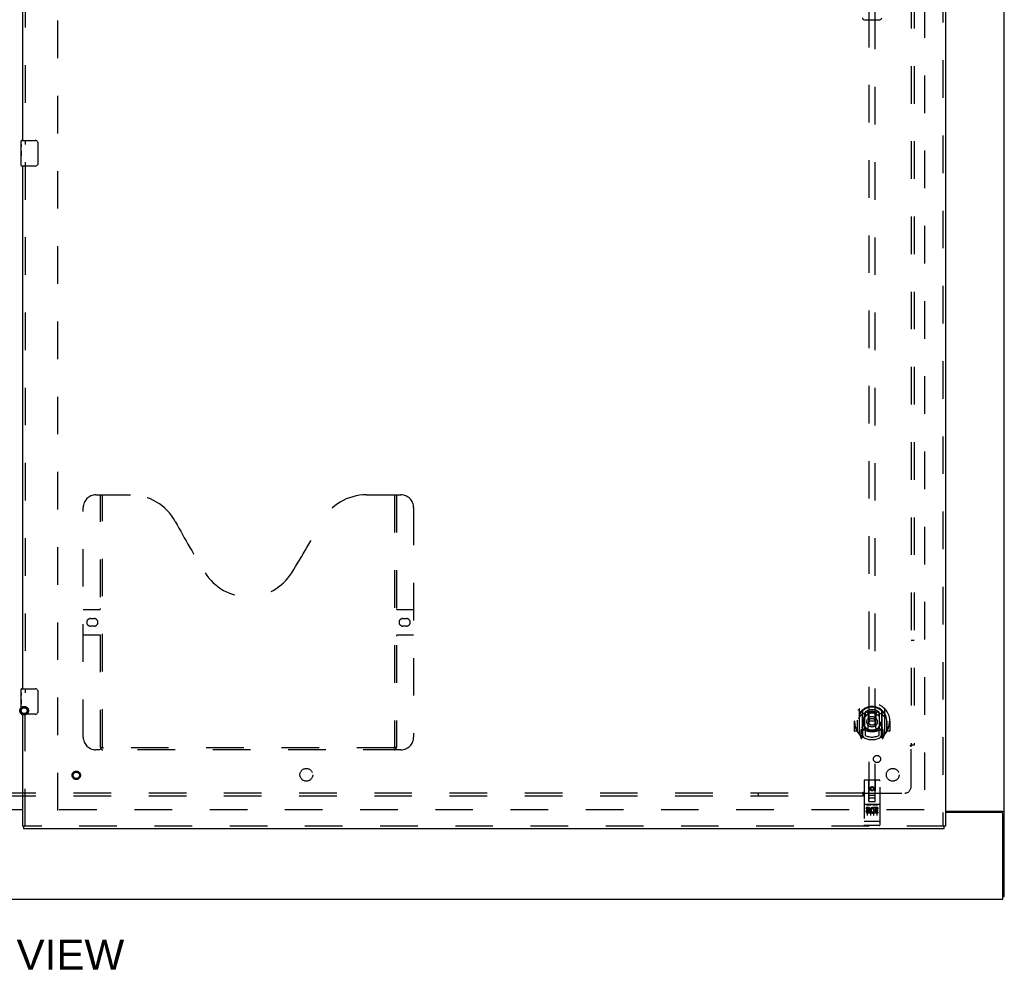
# Model space of a CAD drawing. Header units: inches. Extents: x 0 to 268, y 0 to 174.
# Tile 5 of 88: x 93 to 132, y 46 to 83. Entities that reach past the tile are written whole.
import ezdxf

# ---------------------------------------------------------------- set-up
doc = ezdxf.new("R2010")
doc.units = ezdxf.units.IN
doc.header["$LTSCALE"] = 14.749625
doc.header["$MEASUREMENT"] = 0
doc.linetypes.add('HIDDEN', pattern=[0.2, 0.1, -0.1])
doc.layers.get('0').update_dxf_attribs({"linetype": 'CONTINUOUS'})
for name, color, linetype in [('DEFAULT_2', 8, 'HIDDEN'), ('DIMENSIONS', 7, 'CONTINUOUS'), ('RIGHTHAND_DOOR_ASSEMBLY', 7, 'CONTINUOUS'), ('SUBPANEL', 7, 'CONTINUOUS')]:
    doc.layers.add(name, color=color, linetype=linetype)
doc.styles.get("Standard").update_dxf_attribs({"font": 'arial.ttf'})

msp = doc.modelspace()

# ---------------------------------------------------------------- linework, layer by layer
at = {"color": 3, "linetype": 'Continuous'}
for p, q in [((131.908, 48.511), (131.908, 128.303)), ((92.096, 51.922), (93.408, 51.922)), ((93.408, 51.907), (92.096, 51.907)), ((129.596, 51.855), (131.838, 51.855)), ((131.796, 51.803), (129.596, 51.803)), ((131.856, 48.407), (131.856, 51.743)), ((54.21, 48.407), (131.856, 48.407))]:
    msp.add_line(p, q, dxfattribs=at)
at = {"color": 7, "linetype": 'Continuous'}
msp.add_line((131.856, 48.511), (131.908, 48.511), dxfattribs=at)
at = {"color": 3, "linetype": 'Continuous'}
for points in [[(131.838, 51.855), (131.841, 51.854), (131.843, 51.852), (131.846, 51.85), (131.849, 51.849), (131.853, 51.847), (131.856, 51.846), (131.861, 51.845), (131.865, 51.843)], [(131.865, 51.843), (131.873, 51.841), (131.877, 51.839), (131.881, 51.838), (131.884, 51.836), (131.888, 51.835), (131.891, 51.834), (131.894, 51.832), (131.896, 51.831), (131.899, 51.829), (131.901, 51.827), (131.903, 51.826), (131.905, 51.824), (131.906, 51.822), (131.907, 51.82), (131.908, 51.819), (131.908, 51.817), (131.908, 51.814)]]:
    msp.add_lwpolyline(points, dxfattribs=at)
msp.add_arc((131.796, 51.743), 0.06, 0, 90, dxfattribs=at)
at = {"layer": 'DEFAULT_2', "color": 8, "linetype": 'HIDDEN'}
for p, q in [((94.783, 51.886), (94.783, 124.928)), ((128.783, 124.959), (128.783, 51.855)), ((128.769, 51.907), (94.679, 51.907))]:
    msp.add_line(p, q, dxfattribs=at)
for radius in [0.169, 0.124, 0.114]:
    msp.add_circle((93.467, 55.797), radius, dxfattribs=at)
at = {"layer": 'RIGHTHAND_DOOR_ASSEMBLY', "color": 8, "linetype": 'HIDDEN'}
for p, q in [((129.492, 125.553), (129.492, 51.261)), ((93.512, 98.812), (93.512, 78.002)), ((126.596, 86.236), (126.596, 52.235)), ((126.846, 52.235), (126.846, 86.236)), ((93.512, 77.312), (93.512, 56.502)), ((96.282, 64.261), (97.637, 64.261)), ((96.457, 54.351), (96.457, 64.261)), ((96.537, 54.381), (96.537, 64.261)), ((106.887, 64.261), (108.242, 64.261)), ((107.987, 64.261), (107.987, 54.381)), ((108.067, 64.261), (108.067, 54.351)), ((95.782, 54.761), (95.782, 63.761)), ((108.742, 63.761), (108.742, 54.761)), ((95.782, 59.761), (96.417, 59.761)), ((108.107, 59.761), (108.742, 59.761)), ((96.069, 59.411), (96.206, 59.411)), ((96.206, 59.111), (96.069, 59.111)), ((108.319, 59.411), (108.456, 59.411)), ((108.456, 59.111), (108.319, 59.111)), ((96.417, 58.761), (95.782, 58.761)), ((108.742, 58.761), (108.107, 58.761)), ((93.512, 51.261), (93.512, 55.812)), ((126.221, 55.862), (126.221, 54.895)), ((126.338, 55.809), (126.338, 54.792)), ((126.346, 55.784), (126.346, 54.781)), ((126.438, 55.061), (126.438, 55.692)), ((126.446, 55.744), (126.446, 55.641)), ((126.558, 55.718), (126.588, 55.379)), ((126.883, 55.718), (126.853, 55.379)), ((126.996, 55.641), (126.996, 55.744)), ((127.003, 55.692), (127.003, 55.061)), ((127.096, 55.784), (127.096, 54.781)), ((127.103, 55.809), (127.103, 54.792)), ((127.221, 54.895), (127.221, 55.862)), ((126.036, 55.379), (126.021, 55.379)), ((126.021, 55.379), (126.021, 55.005)), ((126.138, 55.379), (126.153, 55.379)), ((126.138, 55.379), (126.138, 54.99)), ((126.146, 55.425), (126.146, 55.428)), ((126.146, 54.968), (126.146, 55.425)), ((126.558, 55.034), (126.588, 55.379)), ((126.853, 55.379), (126.588, 55.379)), ((126.884, 55.034), (126.853, 55.379)), ((127.303, 55.379), (127.288, 55.379)), ((127.296, 55.425), (127.296, 55.428)), ((127.296, 54.968), (127.296, 55.425)), ((127.303, 55.379), (127.303, 54.99)), ((127.421, 55.379), (127.406, 55.379)), ((127.421, 55.379), (127.421, 55.005)), ((126.138, 54.99), (126.036, 54.99)), ((126.138, 54.99), (126.146, 55.005)), ((126.225, 54.884), (126.295, 54.709)), ((126.338, 55.05), (126.278, 55.05)), ((126.278, 55.05), (126.278, 54.9)), ((126.278, 54.9), (126.346, 54.9)), ((126.316, 54.953), (126.287, 54.907)), ((126.416, 54.731), (126.346, 54.84)), ((126.348, 55.013), (126.348, 54.805)), ((126.438, 55.051), (126.366, 55.051)), ((126.434, 55.033), (126.368, 55.033)), ((126.446, 55.08), (126.446, 54.827)), ((126.996, 54.827), (126.996, 55.08)), ((127.076, 55.051), (127.003, 55.051)), ((127.073, 55.033), (127.007, 55.033)), ((127.096, 54.84), (127.026, 54.731)), ((127.093, 54.805), (127.093, 55.013)), ((127.096, 54.9), (127.163, 54.9)), ((127.163, 55.05), (127.103, 55.05)), ((127.155, 54.907), (127.126, 54.953)), ((127.146, 54.709), (127.216, 54.884)), ((127.163, 54.9), (127.163, 55.05)), ((127.295, 55.005), (127.303, 54.99)), ((127.406, 54.99), (127.303, 54.99)), ((126.317, 54.789), (126.321, 54.786)), ((126.324, 54.712), (126.338, 54.792)), ((127.103, 54.792), (127.118, 54.712)), ((127.124, 54.789), (127.125, 54.789)), ((127.125, 54.789), (127.125, 54.789)), ((127.125, 54.789), (127.125, 54.789)), ((108.242, 54.261), (96.282, 54.261)), ((107.983, 54.341), (96.541, 54.341)), ((126.408, 53.045), (126.408, 51.32)), ((127.003, 53.075), (126.438, 53.075)), ((126.594, 52.235), (126.591, 53.045)), ((126.847, 52.235), (126.851, 53.045)), ((127.033, 51.32), (127.033, 53.045)), ((126.721, 52.807), (126.658, 52.771)), ((126.658, 52.771), (126.668, 52.765)), ((126.658, 52.771), (126.658, 52.699)), ((126.658, 52.699), (126.668, 52.705)), ((126.658, 52.699), (126.721, 52.663)), ((126.721, 52.796), (126.668, 52.765)), ((126.668, 52.765), (126.668, 52.705)), ((126.668, 52.705), (126.721, 52.674)), ((126.783, 52.771), (126.721, 52.807)), ((126.721, 52.807), (126.721, 52.796)), ((126.773, 52.765), (126.721, 52.796)), ((126.721, 52.674), (126.773, 52.705)), ((126.721, 52.663), (126.783, 52.699)), ((126.721, 52.663), (126.721, 52.674)), ((126.783, 52.771), (126.773, 52.765)), ((126.773, 52.705), (126.773, 52.765)), ((126.783, 52.699), (126.773, 52.705)), ((126.783, 52.699), (126.783, 52.771)), ((126.593, 52.485), (126.848, 52.485)), ((126.594, 52.235), (126.616, 52.235)), ((126.616, 52.235), (126.826, 52.235)), ((126.806, 52.36), (126.636, 52.36)), ((126.826, 52.235), (126.847, 52.235)), ((127.003, 52.118), (126.438, 52.118)), ((126.576, 51.996), (126.484, 51.996)), ((126.484, 51.996), (126.484, 51.953)), ((126.576, 51.953), (126.484, 51.953)), ((126.51, 52.102), (126.682, 52.102)), ((126.533, 51.987), (126.533, 51.681)), ((126.58, 51.91), (126.534, 51.91)), ((126.576, 51.869), (126.548, 51.869)), ((126.64, 51.825), (126.548, 51.825)), ((126.64, 51.782), (126.548, 51.782)), ((126.64, 51.825), (126.64, 51.782)), ((126.658, 51.987), (126.658, 51.681)), ((126.76, 52.102), (126.932, 52.102)), ((126.772, 51.831), (126.789, 51.791)), ((126.783, 51.987), (126.783, 51.681)), ((126.797, 51.96), (126.784, 51.941)), ((126.793, 51.985), (126.797, 51.983)), ((126.953, 51.996), (126.797, 51.996)), ((126.797, 51.996), (126.797, 51.983)), ((126.797, 51.96), (126.797, 51.782)), ((126.953, 51.782), (126.797, 51.782)), ((126.953, 51.953), (126.839, 51.953)), ((126.839, 51.953), (126.839, 51.91)), ((126.931, 51.91), (126.839, 51.91)), ((126.931, 51.867), (126.839, 51.867)), ((126.839, 51.867), (126.839, 51.825)), ((126.953, 51.825), (126.839, 51.825)), ((126.908, 51.987), (126.908, 51.681)), ((126.931, 51.91), (126.931, 51.867)), ((126.953, 51.996), (126.953, 51.953)), ((126.953, 51.825), (126.953, 51.782)), ((126.426, 51.448), (126.425, 51.448)), ((126.427, 51.448), (126.426, 51.448)), ((126.426, 51.448), (126.426, 51.448)), ((126.428, 51.448), (126.427, 51.448)), ((126.429, 51.448), (126.428, 51.448)), ((126.43, 51.448), (126.429, 51.448)), ((126.431, 51.448), (126.43, 51.448)), ((126.43, 51.448), (126.43, 51.448)), ((126.432, 51.448), (126.431, 51.448)), ((126.433, 51.448), (126.432, 51.448)), ((126.434, 51.448), (126.433, 51.448)), ((126.435, 51.448), (126.434, 51.448)), ((126.436, 51.448), (126.435, 51.448)), ((126.435, 51.448), (126.435, 51.448)), ((126.437, 51.448), (126.436, 51.448)), ((126.438, 51.448), (126.437, 51.448)), ((127.003, 51.448), (126.438, 51.448)), ((127.003, 51.448), (127.004, 51.448)), ((127.004, 51.448), (127.005, 51.448)), ((127.005, 51.448), (127.006, 51.448)), ((127.006, 51.448), (127.007, 51.448)), ((127.007, 51.448), (127.008, 51.448)), ((127.007, 51.448), (127.007, 51.448)), ((127.008, 51.448), (127.009, 51.448)), ((127.009, 51.448), (127.01, 51.448)), ((127.01, 51.448), (127.011, 51.448)), ((127.011, 51.448), (127.012, 51.448)), ((127.012, 51.448), (127.013, 51.448)), ((127.012, 51.448), (127.012, 51.448)), ((127.014, 51.448), (127.015, 51.448)), ((127.015, 51.448), (127.016, 51.448)), ((127.016, 51.448), (127.017, 51.448)), ((127.017, 51.448), (127.017, 51.449)), ((129.554, 51.261), (93.45, 51.261)), ((127.003, 51.29), (126.438, 51.29))]:
    msp.add_line(p, q, dxfattribs=at)
at = {"layer": 'RIGHTHAND_DOOR_ASSEMBLY', "color": 3, "linetype": 'Continuous'}
for p, q in [((129.596, 125.553), (129.596, 51.261)), ((93.408, 78.157), (93.408, 98.657)), ((93.408, 56.657), (93.408, 77.157)), ((93.408, 51.261), (93.408, 55.657)), ((129.554, 51.157), (93.45, 51.157))]:
    msp.add_line(p, q, dxfattribs=at)
at = {"layer": 'RIGHTHAND_DOOR_ASSEMBLY', "color": 7, "linetype": 'Continuous'}
for p, q in [((126.421, 82.895), (127.021, 82.895)), ((93.348, 77.997), (93.348, 78.142)), ((93.363, 78.157), (93.903, 78.157)), ((94.003, 78.057), (94.003, 77.257)), ((93.348, 77.739), (93.348, 77.996)), ((93.354, 77.94), (93.348, 77.94)), ((93.348, 77.772), (93.355, 77.772)), ((93.348, 77.172), (93.348, 77.736)), ((93.35, 77.709), (93.348, 77.709)), ((93.355, 77.772), (93.355, 77.909)), ((93.348, 77.578), (93.354, 77.578)), ((93.348, 77.542), (93.355, 77.542)), ((93.348, 77.479), (93.355, 77.479)), ((93.348, 77.311), (93.355, 77.311)), ((93.355, 77.311), (93.355, 77.542)), ((93.903, 77.157), (93.363, 77.157)), ((93.348, 56.497), (93.348, 56.642)), ((93.348, 56.239), (93.348, 56.496)), ((93.354, 56.44), (93.348, 56.44)), ((93.355, 56.272), (93.355, 56.409)), ((93.363, 56.657), (93.903, 56.657)), ((94.003, 56.557), (94.003, 55.757)), ((93.348, 56.272), (93.355, 56.272)), ((93.348, 55.672), (93.348, 56.236)), ((93.35, 56.209), (93.348, 56.209)), ((93.348, 56.078), (93.354, 56.078)), ((93.348, 56.042), (93.355, 56.042)), ((93.355, 55.811), (93.355, 56.042)), ((93.348, 55.979), (93.355, 55.979)), ((93.348, 55.811), (93.355, 55.811)), ((93.903, 55.657), (93.363, 55.657)), ((93.408, 51.261), (93.45, 51.261)), ((93.45, 51.157), (93.45, 51.261)), ((129.596, 51.261), (129.554, 51.261)), ((129.554, 51.157), (129.554, 51.261))]:
    msp.add_line(p, q, dxfattribs=at)
for points in [[(93.997, 78.093), (93.999, 78.088), (94, 78.082), (94.001, 78.076), (94.002, 78.07), (94.003, 78.063), (94.003, 78.057)], [(93.348, 77.996), (93.348, 77.993), (93.349, 77.988), (93.349, 77.983), (93.351, 77.97)], [(93.348, 77.739), (93.348, 77.731), (93.349, 77.722), (93.35, 77.711)], [(93.35, 77.711), (93.353, 77.678), (93.353, 77.666), (93.354, 77.653), (93.355, 77.641), (93.355, 77.628), (93.355, 77.615), (93.355, 77.602), (93.355, 77.59), (93.354, 77.577), (93.353, 77.565), (93.353, 77.553)], [(93.351, 77.97), (93.352, 77.962), (93.353, 77.954), (93.354, 77.945)], [(93.354, 77.945), (93.354, 77.936), (93.355, 77.927), (93.355, 77.918), (93.355, 77.909)], [(94.003, 77.257), (94.003, 77.251), (94.002, 77.245), (94.001, 77.239), (94, 77.233), (93.999, 77.227), (93.997, 77.221)], [(93.348, 56.496), (93.348, 56.493), (93.349, 56.488), (93.349, 56.483), (93.351, 56.47)], [(93.351, 56.47), (93.352, 56.462), (93.353, 56.454), (93.354, 56.445)], [(93.354, 56.445), (93.354, 56.436), (93.355, 56.427), (93.355, 56.418), (93.355, 56.409)], [(93.997, 56.593), (93.999, 56.588), (94, 56.582), (94.001, 56.576), (94.002, 56.57), (94.003, 56.563), (94.003, 56.557)], [(93.348, 56.239), (93.348, 56.231), (93.349, 56.222), (93.35, 56.211)], [(93.35, 56.211), (93.353, 56.178), (93.353, 56.166), (93.354, 56.153), (93.355, 56.141), (93.355, 56.128), (93.355, 56.115), (93.355, 56.102), (93.355, 56.09), (93.354, 56.077), (93.353, 56.065), (93.353, 56.053)], [(94.003, 55.757), (94.003, 55.751), (94.002, 55.745), (94.001, 55.739), (94, 55.733), (93.999, 55.727), (93.997, 55.721)]]:
    msp.add_lwpolyline(points, dxfattribs=at)
at = {"layer": 'RIGHTHAND_DOOR_ASSEMBLY', "color": 8, "linetype": 'HIDDEN'}
for points in [[(126.175, 55.817), (126.176, 55.818), (126.177, 55.819), (126.177, 55.82), (126.178, 55.821), (126.179, 55.822), (126.18, 55.822), (126.18, 55.823), (126.181, 55.824), (126.182, 55.825), (126.183, 55.825), (126.183, 55.826), (126.184, 55.827), (126.185, 55.828), (126.186, 55.828), (126.187, 55.829), (126.187, 55.83), (126.188, 55.83), (126.189, 55.831), (126.19, 55.832), (126.191, 55.832), (126.192, 55.833), (126.192, 55.833), (126.193, 55.834), (126.194, 55.834), (126.195, 55.835), (126.196, 55.836), (126.197, 55.836), (126.198, 55.837), (126.199, 55.837), (126.2, 55.838), (126.2, 55.838), (126.201, 55.838), (126.202, 55.839), (126.203, 55.839)], [(126.533, 55.735), (126.538, 55.737), (126.544, 55.738), (126.549, 55.74), (126.555, 55.741), (126.56, 55.742), (126.565, 55.744), (126.571, 55.745), (126.576, 55.746), (126.582, 55.747), (126.587, 55.748), (126.593, 55.749), (126.598, 55.75), (126.604, 55.751), (126.609, 55.752), (126.615, 55.753), (126.62, 55.754), (126.626, 55.755), (126.631, 55.755), (126.637, 55.756), (126.643, 55.757), (126.648, 55.757), (126.654, 55.758), (126.659, 55.758), (126.665, 55.759), (126.67, 55.759), (126.676, 55.76), (126.682, 55.76), (126.687, 55.76), (126.693, 55.761), (126.698, 55.761), (126.704, 55.761), (126.71, 55.761), (126.715, 55.761), (126.721, 55.761), (126.726, 55.761), (126.732, 55.761), (126.738, 55.761), (126.743, 55.761), (126.749, 55.761), (126.754, 55.76), (126.76, 55.76), (126.766, 55.76), (126.771, 55.759), (126.777, 55.759), (126.782, 55.758), (126.788, 55.758), (126.793, 55.757), (126.799, 55.757), (126.805, 55.756), (126.81, 55.755), (126.816, 55.755), (126.821, 55.754), (126.827, 55.753), (126.832, 55.752), (126.838, 55.751), (126.843, 55.75), (126.849, 55.749), (126.854, 55.748), (126.86, 55.747), (126.865, 55.746), (126.871, 55.745), (126.876, 55.744), (126.882, 55.742), (126.887, 55.741), (126.893, 55.74), (126.898, 55.738), (126.903, 55.737), (126.909, 55.735)], [(127.238, 55.839), (127.239, 55.839), (127.24, 55.838), (127.241, 55.838), (127.242, 55.838), (127.243, 55.837), (127.244, 55.837), (127.245, 55.836), (127.246, 55.836), (127.247, 55.835), (127.247, 55.834), (127.248, 55.834), (127.249, 55.833), (127.25, 55.833), (127.251, 55.832), (127.252, 55.832), (127.253, 55.831), (127.253, 55.83), (127.254, 55.83), (127.255, 55.829), (127.256, 55.828), (127.257, 55.828), (127.257, 55.827), (127.258, 55.826), (127.259, 55.825), (127.26, 55.825), (127.26, 55.824), (127.261, 55.823), (127.262, 55.822), (127.263, 55.822), (127.263, 55.821), (127.264, 55.82), (127.265, 55.819), (127.265, 55.818), (127.266, 55.817)], [(126.266, 55.594), (126.265, 55.592), (126.263, 55.591), (126.262, 55.59), (126.26, 55.588), (126.259, 55.587), (126.257, 55.585), (126.255, 55.583), (126.254, 55.582), (126.252, 55.58), (126.25, 55.578), (126.248, 55.576), (126.246, 55.574), (126.244, 55.572), (126.243, 55.57), (126.241, 55.567), (126.239, 55.565), (126.236, 55.563), (126.234, 55.56), (126.232, 55.557), (126.23, 55.555), (126.228, 55.552), (126.226, 55.549), (126.223, 55.546), (126.221, 55.543), (126.219, 55.539), (126.216, 55.536), (126.214, 55.532), (126.211, 55.528), (126.208, 55.525), (126.206, 55.52), (126.203, 55.516), (126.2, 55.512), (126.197, 55.507), (126.194, 55.502), (126.191, 55.497), (126.188, 55.492)], [(127.253, 55.492), (127.25, 55.497), (127.247, 55.502), (127.244, 55.507), (127.241, 55.512), (127.239, 55.516), (127.236, 55.52), (127.233, 55.525), (127.23, 55.528), (127.228, 55.532), (127.225, 55.536), (127.223, 55.539), (127.221, 55.543), (127.218, 55.546), (127.216, 55.549), (127.214, 55.552), (127.212, 55.555), (127.209, 55.557), (127.207, 55.56), (127.205, 55.563), (127.203, 55.565), (127.201, 55.567), (127.199, 55.57), (127.197, 55.572), (127.195, 55.574), (127.193, 55.576), (127.192, 55.578), (127.19, 55.58), (127.188, 55.582), (127.186, 55.583), (127.185, 55.585), (127.183, 55.587), (127.181, 55.588), (127.18, 55.59), (127.178, 55.591), (127.177, 55.592), (127.175, 55.594)], [(126.203, 54.918), (126.202, 54.918), (126.201, 54.919), (126.2, 54.919), (126.2, 54.92), (126.199, 54.92), (126.198, 54.921), (126.197, 54.921), (126.196, 54.922), (126.195, 54.922), (126.194, 54.923), (126.193, 54.923), (126.192, 54.924), (126.192, 54.925), (126.191, 54.925), (126.19, 54.926), (126.189, 54.926), (126.188, 54.927), (126.187, 54.928), (126.187, 54.928), (126.186, 54.929), (126.185, 54.93), (126.184, 54.93), (126.183, 54.931), (126.183, 54.932), (126.182, 54.933), (126.181, 54.933), (126.18, 54.934), (126.18, 54.935), (126.179, 54.936), (126.178, 54.937), (126.177, 54.937), (126.177, 54.938), (126.176, 54.939), (126.175, 54.94)], [(127.266, 54.94), (127.265, 54.939), (127.265, 54.938), (127.264, 54.937), (127.263, 54.937), (127.263, 54.936), (127.262, 54.935), (127.261, 54.934), (127.26, 54.933), (127.26, 54.933), (127.259, 54.932), (127.258, 54.931), (127.257, 54.93), (127.257, 54.93), (127.256, 54.929), (127.255, 54.928), (127.254, 54.928), (127.253, 54.927), (127.253, 54.926), (127.252, 54.926), (127.251, 54.925), (127.25, 54.925), (127.249, 54.924), (127.248, 54.923), (127.247, 54.923), (127.247, 54.922), (127.246, 54.922), (127.245, 54.921), (127.244, 54.921), (127.243, 54.92), (127.242, 54.92), (127.241, 54.919), (127.24, 54.919), (127.239, 54.918), (127.238, 54.918)], [(96.447, 54.381), (96.463, 54.37), (96.479, 54.361), (96.495, 54.353), (96.511, 54.346), (96.526, 54.343), (96.541, 54.341)], [(107.983, 54.341), (107.999, 54.343), (108.014, 54.346), (108.029, 54.353), (108.045, 54.361), (108.061, 54.37), (108.077, 54.381)], [(126.503, 52.1), (126.503, 52.101), (126.503, 52.101), (126.504, 52.101), (126.504, 52.101), (126.504, 52.101), (126.504, 52.101), (126.504, 52.101), (126.504, 52.101), (126.504, 52.101), (126.504, 52.101), (126.504, 52.101), (126.504, 52.101), (126.505, 52.101), (126.505, 52.101), (126.505, 52.101), (126.505, 52.101), (126.505, 52.101), (126.505, 52.101), (126.505, 52.101), (126.505, 52.101), (126.506, 52.101), (126.506, 52.101), (126.506, 52.101), (126.506, 52.101), (126.506, 52.101), (126.506, 52.101), (126.506, 52.101), (126.507, 52.101), (126.507, 52.101), (126.507, 52.101), (126.507, 52.102), (126.507, 52.102), (126.507, 52.102), (126.508, 52.102), (126.508, 52.102), (126.508, 52.102), (126.508, 52.102), (126.508, 52.102), (126.508, 52.102), (126.509, 52.102), (126.509, 52.102), (126.509, 52.102), (126.509, 52.102), (126.509, 52.102), (126.51, 52.102)], [(126.682, 52.102), (126.682, 52.102), (126.682, 52.102), (126.682, 52.102), (126.683, 52.102), (126.683, 52.102), (126.683, 52.102), (126.683, 52.102), (126.683, 52.102), (126.684, 52.102), (126.684, 52.102), (126.684, 52.102), (126.684, 52.102), (126.684, 52.102), (126.684, 52.102), (126.685, 52.102), (126.685, 52.101), (126.685, 52.101), (126.685, 52.101), (126.685, 52.101), (126.685, 52.101), (126.685, 52.101), (126.686, 52.101), (126.686, 52.101), (126.686, 52.101), (126.686, 52.101), (126.686, 52.101), (126.686, 52.101), (126.686, 52.101), (126.687, 52.101), (126.687, 52.101), (126.687, 52.101), (126.687, 52.101), (126.687, 52.101), (126.687, 52.101), (126.687, 52.101), (126.687, 52.101), (126.687, 52.101), (126.688, 52.101), (126.688, 52.101), (126.688, 52.101), (126.688, 52.101), (126.688, 52.101), (126.688, 52.101), (126.688, 52.101), (126.688, 52.101), (126.688, 52.1)], [(126.753, 52.1), (126.753, 52.101), (126.753, 52.101), (126.754, 52.101), (126.754, 52.101), (126.754, 52.101), (126.754, 52.101), (126.754, 52.101), (126.754, 52.101), (126.754, 52.101), (126.754, 52.101), (126.754, 52.101), (126.754, 52.101), (126.755, 52.101), (126.755, 52.101), (126.755, 52.101), (126.755, 52.101), (126.755, 52.101), (126.755, 52.101), (126.755, 52.101), (126.755, 52.101), (126.756, 52.101), (126.756, 52.101), (126.756, 52.101), (126.756, 52.101), (126.756, 52.101), (126.756, 52.101), (126.756, 52.101), (126.757, 52.101), (126.757, 52.101), (126.757, 52.101), (126.757, 52.102), (126.757, 52.102), (126.757, 52.102), (126.758, 52.102), (126.758, 52.102), (126.758, 52.102), (126.758, 52.102), (126.758, 52.102), (126.758, 52.102), (126.759, 52.102), (126.759, 52.102), (126.759, 52.102), (126.759, 52.102), (126.759, 52.102), (126.76, 52.102)], [(126.932, 52.102), (126.932, 52.102), (126.932, 52.102), (126.932, 52.102), (126.933, 52.102), (126.933, 52.102), (126.933, 52.102), (126.933, 52.102), (126.933, 52.102), (126.934, 52.102), (126.934, 52.102), (126.934, 52.102), (126.934, 52.102), (126.934, 52.102), (126.934, 52.102), (126.935, 52.102), (126.935, 52.101), (126.935, 52.101), (126.935, 52.101), (126.935, 52.101), (126.935, 52.101), (126.935, 52.101), (126.936, 52.101), (126.936, 52.101), (126.936, 52.101), (126.936, 52.101), (126.936, 52.101), (126.936, 52.101), (126.936, 52.101), (126.937, 52.101), (126.937, 52.101), (126.937, 52.101), (126.937, 52.101), (126.937, 52.101), (126.937, 52.101), (126.937, 52.101), (126.937, 52.101), (126.937, 52.101), (126.938, 52.101), (126.938, 52.101), (126.938, 52.101), (126.938, 52.101), (126.938, 52.101), (126.938, 52.101), (126.938, 52.101), (126.938, 52.101), (126.938, 52.1)], [(126.425, 51.448), (126.424, 51.449), (126.424, 51.449), (126.423, 51.449), (126.423, 51.449), (126.423, 51.449), (126.422, 51.449), (126.422, 51.449), (126.422, 51.449), (126.421, 51.449), (126.421, 51.449), (126.421, 51.449), (126.42, 51.449), (126.42, 51.449), (126.42, 51.449), (126.419, 51.449), (126.419, 51.449), (126.419, 51.449), (126.418, 51.45), (126.418, 51.45), (126.418, 51.45), (126.417, 51.45), (126.417, 51.45), (126.417, 51.45), (126.416, 51.45), (126.416, 51.45), (126.416, 51.45), (126.416, 51.45), (126.415, 51.45), (126.415, 51.45), (126.415, 51.45), (126.415, 51.451), (126.414, 51.451), (126.414, 51.451), (126.414, 51.451), (126.414, 51.451), (126.413, 51.451), (126.413, 51.451), (126.413, 51.451), (126.413, 51.451), (126.412, 51.451), (126.412, 51.451), (126.412, 51.452), (126.412, 51.452), (126.412, 51.452), (126.411, 51.452), (126.411, 51.452), (126.411, 51.452), (126.411, 51.452), (126.411, 51.452), (126.411, 51.452), (126.41, 51.452), (126.41, 51.452), (126.41, 51.453), (126.41, 51.453), (126.41, 51.453), (126.41, 51.453), (126.41, 51.453), (126.409, 51.453), (126.409, 51.453), (126.409, 51.453), (126.409, 51.453), (126.409, 51.453), (126.409, 51.454), (126.409, 51.454), (126.409, 51.454), (126.409, 51.454), (126.409, 51.454), (126.409, 51.454), (126.409, 51.454), (126.408, 51.454), (126.408, 51.454), (126.408, 51.454), (126.408, 51.455), (126.408, 51.455), (126.408, 51.455), (126.408, 51.455), (126.408, 51.455), (126.408, 51.455)], [(127.013, 51.448), (127.014, 51.448), (127.014, 51.448)], [(127.017, 51.449), (127.018, 51.449), (127.018, 51.449), (127.019, 51.449), (127.019, 51.449), (127.019, 51.449), (127.02, 51.449), (127.02, 51.449), (127.02, 51.449), (127.021, 51.449), (127.021, 51.449), (127.021, 51.449), (127.022, 51.449), (127.022, 51.449), (127.022, 51.449), (127.023, 51.449), (127.023, 51.449), (127.023, 51.45), (127.024, 51.45), (127.024, 51.45), (127.024, 51.45), (127.025, 51.45), (127.025, 51.45), (127.025, 51.45), (127.025, 51.45), (127.026, 51.45), (127.026, 51.45), (127.026, 51.45), (127.026, 51.45), (127.027, 51.45), (127.027, 51.451), (127.027, 51.451), (127.028, 51.451), (127.028, 51.451), (127.028, 51.451), (127.028, 51.451), (127.028, 51.451), (127.029, 51.451), (127.029, 51.451), (127.029, 51.451), (127.029, 51.451), (127.03, 51.452), (127.03, 51.452), (127.03, 51.452), (127.03, 51.452), (127.03, 51.452), (127.031, 51.452), (127.031, 51.452), (127.031, 51.452), (127.031, 51.452), (127.031, 51.452), (127.031, 51.452), (127.031, 51.453), (127.032, 51.453), (127.032, 51.453), (127.032, 51.453), (127.032, 51.453), (127.032, 51.453), (127.032, 51.453), (127.032, 51.453), (127.032, 51.453), (127.033, 51.453), (127.033, 51.454), (127.033, 51.454), (127.033, 51.454), (127.033, 51.454), (127.033, 51.454), (127.033, 51.454), (127.033, 51.454), (127.033, 51.454), (127.033, 51.454), (127.033, 51.454), (127.033, 51.455), (127.033, 51.455), (127.033, 51.455), (127.033, 51.455), (127.033, 51.455), (127.033, 51.455)]]:
    msp.add_lwpolyline(points, dxfattribs=at)
for centre, radius in [((126.721, 55.361), 0.35), ((126.721, 55.361), 0.335), ((126.721, 55.361), 0.205), ((126.721, 55.361), 0.133), ((95.512, 53.261), 0.164), ((95.512, 53.261), 0.124), ((126.721, 52.735), 0.085), ((126.721, 52.735), 0.0845)]:
    msp.add_circle(centre, radius, dxfattribs=at)
at = {"layer": 'RIGHTHAND_DOOR_ASSEMBLY', "color": 7, "linetype": 'Continuous'}
for centre, radius, start, end in [((126.421, 82.974), 0.0787, 181, 270), ((127.021, 82.974), 0.0787, 270, 359), ((93.363, 78.142), 0.015, 90, 180), ((93.903, 78.057), 0.1, 21.1999, 90), ((93.363, 77.172), 0.015, 180, 270), ((93.903, 77.257), 0.1, 270, 338.7946), ((93.363, 56.642), 0.015, 90, 180), ((93.903, 56.557), 0.1, 21.1999, 90), ((93.363, 55.672), 0.015, 180, 270), ((93.903, 55.757), 0.1, 270, 338.7946)]:
    msp.add_arc(centre, radius, start, end, dxfattribs=at)
at = {"layer": 'RIGHTHAND_DOOR_ASSEMBLY', "color": 8, "linetype": 'HIDDEN'}
for centre, radius, start, end in [((96.282, 63.761), 0.5, 90, 180), ((97.637, 62.261), 2, 28.4813, 90), ((106.887, 62.261), 2, 90, 151.5187), ((108.242, 63.761), 0.5, 0, 90), ((133.945, 81.959), 39.307, 208.4813, 211.8705), ((70.579, 81.959), 39.307, 328.1295, 331.5187), ((102.262, 62.261), 2, 211.8705, 328.1295), ((96.417, 59.801), 0.04, 270, 360), ((108.107, 59.801), 0.04, 180, 270), ((96.069, 59.261), 0.15, 90, 270), ((96.206, 59.261), 0.15, 270, 90), ((108.319, 59.261), 0.15, 90, 270), ((108.456, 59.261), 0.15, 270, 90), ((96.417, 58.721), 0.04, 0, 90), ((108.107, 58.721), 0.04, 90, 180), ((126.721, 55.379), 0.7, 305.5126, 234.4874), ((126.721, 55.376), 0.583, 0.2464, 179.7536), ((126.721, 55.351), 0.58, 7.6622, 172.3378), ((126.236, 55.862), 0.015, 135.0748, 180), ((126.721, 55.061), 0.7, 49.529, 130.471), ((126.353, 55.809), 0.015, 130.3587, 180), ((126.366, 55.784), 0.02, 129.3378, 179.9984), ((126.453, 55.692), 0.015, 112.9863, 180), ((126.721, 55.351), 0.48, 55.0461, 124.9539), ((126.476, 55.641), 0.03, 180, 311.1261), ((126.721, 55.361), 0.343, 48.8739, 131.1261), ((126.538, 55.716), 0.02, 5.0796, 105.5752), ((126.903, 55.716), 0.02, 74.4248, 174.9204), ((126.966, 55.641), 0.03, 228.8739, 360), ((126.988, 55.692), 0.015, 0, 67.0137), ((127.076, 55.784), 0.02, 0, 50.6594), ((127.088, 55.809), 0.015, 0, 49.6413), ((127.206, 55.862), 0.015, 0, 44.9252), ((126.721, 55.379), 0.685, 180, 213.0115), ((126.166, 55.425), 0.02, 172.3378, 180), ((126.721, 55.379), 0.685, 326.9885, 360), ((127.276, 55.425), 0.02, 0, 7.6622), ((126.036, 55.005), 0.015, 180, 270), ((126.166, 54.968), 0.02, 180, 215.2961), ((126.721, 55.361), 0.7, 215.2961, 324.7039), ((126.236, 54.895), 0.015, 180, 224.9252), ((126.291, 54.905), 0.005, 147.3208, 270), ((126.721, 55.691), 0.7, 233.2319, 306.7681), ((126.158, 55.055), 0.188, 327.3208, 360), ((126.366, 55.031), 0.02, 90, 180), ((126.368, 55.013), 0.02, 90, 180), ((126.434, 55.013), 0.02, 66.536, 90), ((126.453, 55.061), 0.015, 180, 247.0137), ((126.721, 55.673), 0.7, 246.536, 293.464), ((126.476, 55.08), 0.03, 48.8739, 180), ((126.721, 55.361), 0.343, 228.8739, 311.1261), ((126.538, 55.036), 0.02, 254.3869, 354.9204), ((126.904, 55.036), 0.02, 185.0796, 285.6131), ((126.966, 55.08), 0.03, 0, 131.1261), ((126.988, 55.061), 0.015, 292.9863, 360), ((127.007, 55.013), 0.02, 90, 113.464), ((127.073, 55.013), 0.02, 0, 90), ((127.076, 55.031), 0.02, 0, 90), ((127.284, 55.055), 0.188, 180, 212.6792), ((127.151, 54.905), 0.005, 270, 32.6792), ((127.206, 54.895), 0.015, 315.0748, 360), ((127.276, 54.968), 0.02, 324.7039, 360), ((127.406, 55.005), 0.015, 270, 360), ((96.282, 54.761), 0.5, 180, 270), ((108.242, 54.761), 0.5, 270, 360), ((126.309, 54.714), 0.015, 201.8041, 350), ((126.326, 54.825), 0.02, 234.4874, 360), ((126.328, 54.805), 0.02, 234.7457, 360), ((126.366, 54.781), 0.02, 180, 238.5295), ((126.721, 55.361), 0.6, 242.7204, 297.2796), ((127.076, 54.781), 0.02, 301.4688, 359.9992), ((127.113, 54.805), 0.02, 180, 305.2543), ((127.116, 54.825), 0.02, 180, 305.5126), ((127.132, 54.714), 0.015, 190, 338.1959), ((96.547, 54.351), 0.09, 180, 270), ((96.577, 54.381), 0.04, 180, 270), ((107.947, 54.381), 0.04, 270, 360), ((107.977, 54.351), 0.09, 270, 360), ((126.438, 53.045), 0.03, 90, 180), ((126.561, 53.045), 0.03, 0, 90), ((126.881, 53.045), 0.03, 90, 180), ((127.003, 53.045), 0.03, 0, 90), ((126.438, 52.148), 0.03, 180, 270), ((126.636, 52.32), 0.04, 90, 180), ((126.636, 52.275), 0.04, 180, 270), ((126.806, 52.32), 0.04, 0, 90), ((126.806, 52.275), 0.04, 270, 360), ((127.003, 52.148), 0.03, 270, 360), ((126.548, 51.847), 0.0644, 102.2995, 270.0775), ((126.548, 51.847), 0.0219, 89.9011, 270), ((126.576, 51.932), 0.0635, 270, 90), ((126.576, 51.931), 0.0219, 280.307, 90), ((126.747, 51.889), 0.107, 64.2636, 293.4027), ((126.747, 51.889), 0.0639, 54.8895, 293.4026), ((126.438, 51.32), 0.03, 180, 270), ((127.003, 51.32), 0.03, 270, 360)]:
    msp.add_arc(centre, radius, start, end, dxfattribs=at)
at = {"layer": 'RIGHTHAND_DOOR_ASSEMBLY', "color": 7, "linetype": 'Continuous'}
for centre in [(93.611, 77.573), (93.611, 56.073)]:
    msp.add_ellipse(centre, major_axis=(0.263, 0), ratio=0.432808, start_param=3.141593, end_param=3.321581, dxfattribs=at)
at = {"layer": 'SUBPANEL', "color": 8, "linetype": 'HIDDEN'}
for p, q in [((128.252, 122.376), (128.252, 54.438)), ((128.377, 122.376), (128.377, 54.438)), ((128.252, 58.563), (128.377, 58.563)), ((128.211, 54.438), (128.291, 54.438)), ((128.252, 52.813), (128.252, 54.403)), ((128.377, 54.438), (128.291, 54.438)), ((126.377, 52.563), (59.69, 52.563)), ((122.252, 52.563), (122.252, 52.438)), ((126.377, 52.525), (126.377, 52.604)), ((126.377, 52.438), (126.377, 52.525)), ((126.394, 52.545), (126.401, 52.552)), ((126.412, 52.563), (128.002, 52.563)), ((126.377, 52.438), (59.69, 52.438))]:
    msp.add_line(p, q, dxfattribs=at)
for points in [[(128.211, 54.438), (128.212, 54.436), (128.213, 54.435), (128.214, 54.433), (128.215, 54.431), (128.216, 54.429), (128.217, 54.428), (128.219, 54.426), (128.221, 54.424), (128.223, 54.423), (128.224, 54.421), (128.226, 54.42), (128.229, 54.419), (128.231, 54.417), (128.233, 54.416)], [(128.233, 54.416), (128.238, 54.413), (128.241, 54.411), (128.243, 54.409), (128.246, 54.408), (128.248, 54.406), (128.25, 54.405), (128.252, 54.403)], [(128.266, 54.416), (128.264, 54.414), (128.262, 54.412), (128.26, 54.41), (128.258, 54.408), (128.256, 54.406), (128.254, 54.405), (128.252, 54.403)], [(128.291, 54.438), (128.288, 54.437), (128.286, 54.435), (128.284, 54.433), (128.281, 54.431), (128.279, 54.43), (128.278, 54.428), (128.276, 54.426), (128.274, 54.425), (128.272, 54.423), (128.271, 54.421), (128.266, 54.416)], [(126.377, 52.604), (126.379, 52.604), (126.381, 52.603), (126.383, 52.602), (126.384, 52.601), (126.386, 52.599), (126.388, 52.598), (126.389, 52.596), (126.391, 52.595), (126.393, 52.593), (126.394, 52.591), (126.395, 52.589), (126.397, 52.587), (126.398, 52.585), (126.4, 52.582), (126.403, 52.577)], [(126.377, 52.525), (126.379, 52.527), (126.381, 52.53), (126.382, 52.532), (126.384, 52.534), (126.386, 52.536), (126.387, 52.538), (126.389, 52.54), (126.391, 52.541), (126.392, 52.543), (126.394, 52.545)], [(126.401, 52.552), (126.403, 52.554), (126.405, 52.556), (126.407, 52.558), (126.409, 52.56), (126.411, 52.562), (126.412, 52.563)], [(126.403, 52.577), (126.404, 52.575), (126.406, 52.572), (126.408, 52.57), (126.409, 52.567), (126.411, 52.565), (126.412, 52.563)]]:
    msp.add_lwpolyline(points, dxfattribs=at)
for centre, radius in [((126.915, 53.901), 0.141), ((104.533, 53.282), 0.25), ((127.533, 53.282), 0.25)]:
    msp.add_circle(centre, radius, dxfattribs=at)
msp.add_arc((128.002, 52.813), 0.25, 270, 360, dxfattribs=at)

# ---------------------------------------------------------------- texts
at = {"layer": 'DIMENSIONS', "color": 2, "linetype": 'Continuous', "insert": (92.205, 46.818), "char_height": 1.1831, "width": 10.35344, "attachment_point": 2, "line_spacing_factor": 0.9}
msp.add_mtext('FRONT VIEW', dxfattribs=at)

doc.saveas('drawing.dxf')
